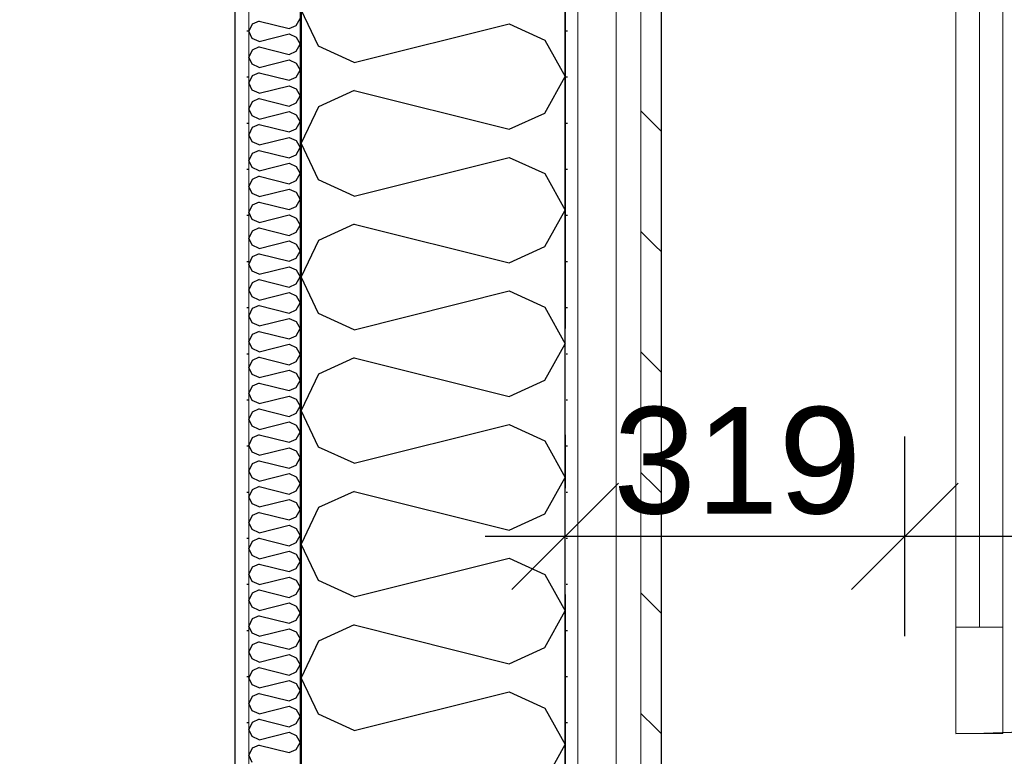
# Model space of a CAD drawing. Header units: millimetres. Extents: x -5000 to 341424, y -9235 to 550260.
# Tile 74 of 236: x 289374 to 290298, y 348435 to 349127. Entities that reach past the tile are written whole.
import ezdxf
from ezdxf.enums import TextEntityAlignment as Align

# ---------------------------------------------------------------- set-up
doc = ezdxf.new("R2010")
doc.units = ezdxf.units.MM
doc.header["$LTSCALE"] = 0.5
doc.header["$MEASUREMENT"] = 0
for name, pattern in [('Akselinje', [1500, 1000, -200, 100, -200]), ('Over snittplan', [260, 150, -50, 10, -50]), ('PLINE', [0])]:
    doc.linetypes.add(name, pattern=pattern)
for name, color, linetype in [('232- Ikke-bærende yttervegger (Skravur)(Nye konstruksjoner)', 7, 'Continuous'), ('232- Ikke-bærende yttervegger(Nye konstruksjoner)', 7, 'Continuous'), ('244- Vinduer_ dører_ foldevegger(Nye konstruksjoner)', 7, 'Continuous'), ('255- Gulvoverflate(Nye konstruksjoner)', 7, 'Continuous'), ('82-- Modullinjer(Nye konstruksjoner)', 7, 'Continuous'), ('842-M___1_50 Målsetting bygning', 7, 'Continuous'), ('862- M___Nettoareal(Nye konstruksjoner)', 7, 'Continuous'), ('862- M___Nettoareal(Polylinje)(Nye konstruksjoner)', 7, 'Continuous'), ('862- M___Nettoareal(Tekst)(Nye konstruksjoner)', 7, 'Continuous')]:
    doc.layers.add(name, color=color, linetype=linetype)
for name, color, linetype, lineweight in [('234- Vinduer_ dører_ porter(Nye konstruksjoner)', 7, 'Continuous', 0), ('235- Utvendig kledning og overflate(Nye konstruksjoner)', 7, 'Continuous', 0), ('236- Innvendig kledning og overflate(Nye konstruksjoner)', 7, 'Continuous', 0)]:
    doc.layers.add(name, color=color, linetype=linetype, lineweight=lineweight)
doc.styles.add('GENERATED_STYLE_1', font='txt')
doc.styles.add('GENERATED_STYLE_3', font='arial.ttf')
doc.styles.add('GENERATED_STYLE_5', font='arial.ttf')
doc.dimstyles.new('GENERATED_STYLE__2', dxfattribs={"dimtxt": 100, "dimasz": 95, "dimexe": 0.18, "dimexo": 0.0625, "dimgap": 0, "dimtad": 1, "dimtih": 1, "dimtoh": 1, "dimdec": 0, "dimzin": 0, "dimdsep": 46, "dimtxsty": 'GENERATED_STYLE_3', "dimblk": 'ARROWHEAD_6', "dimblk1": 'ARROWHEAD_6', "dimblk2": 'ARROWHEAD_6', "dimcen": 0.09, "dimse1": 1, "dimse2": 1, "dimclrd": 256, "dimclre": 256, "dimclrt": 256, "dimadec": 1, "dimazin": 0, "dimtfac": 1, "dimtdec": 4, "dimtmove": 0, "dimatfit": 3, "dimfxl": 1, "dimtolj": 1, "dimtzin": 0, "dimarcsym": 0})
pattern_1 = [(0, (0, 0), (0, 43.30127), [0, -25]), (0, (12.5, 21.65), (0, 43.30127), [0, -25])]

# ---------------------------------------------------------------- blocks, each defined once
blk = doc.blocks.new('LEILIGHET 3__2', base_point=(292118.57, 348580.68))
at = {"layer": '862- M___Nettoareal(Polylinje)(Nye konstruksjoner)', "linetype": 'PLINE', "flags": 128}
blk.add_lwpolyline([(294391.01, 356380.68), (286261.01, 356380.68), (286261.01, 348080.68), (289576.01, 348080.68), (289576.01, 349780.68), (294391.01, 349780.68)], close=True, dxfattribs=at)
at = {"layer": '862- M___Nettoareal(Tekst)(Nye konstruksjoner)', "style": 'GENERATED_STYLE_1'}
for tag, p in [('DUMMY_861', (288325.62, 358508.01)), ('ROOM_NAME', (287588.44, 358458.19)), ('DUMMY_862', (287588.44, 358319.77))]:
    blk.add_attdef(tag, text='', height=100, dxfattribs=at).set_placement(p, align=Align.TOP_LEFT)
blk = doc.blocks.new('UTEPLASS__28', base_point=(292126.75, 347380.68))
at = {"layer": '862- M___Nettoareal(Polylinje)(Nye konstruksjoner)', "linetype": 'PLINE', "flags": 128}
blk.add_lwpolyline([(294153.01, 349380.68), (289976.01, 349380.68), (289976.01, 346530.68), (294153.01, 346530.68)], close=True, dxfattribs=at)
at = {"layer": '862- M___Nettoareal(Tekst)(Nye konstruksjoner)', "style": 'GENERATED_STYLE_1'}
for tag, p in [('DUMMY_861', (292441.58, 347568.91)), ('ROOM_NAME', (291811.93, 347519.1)), ('DUMMY_862', (291811.93, 347380.68))]:
    blk.add_attdef(tag, text='', height=100, dxfattribs=at).set_placement(p, align=Align.TOP_LEFT)
blk = doc.blocks.new('*X146')
at = {"layer": '232- Ikke-bærende yttervegger (Skravur)(Nye konstruksjoner)', "linetype": 'PLINE'}
for p, q in [((289633.31, 349121.64), (289637.01, 349128.28)), ((289592.14, 349122.77), (289589.01, 349116.14)), ((289598.65, 349125.73), (289592.14, 349122.77)), ((289598.65, 349125.73), (289626.8, 349118.69)), ((289626.8, 349118.69), (289633.31, 349121.64)), ((289592.14, 349109.5), (289589.01, 349116.14)), ((289598.65, 349106.55), (289592.14, 349109.5)), ((289598.65, 349106.55), (289626.8, 349113.58)), ((289626.8, 349113.58), (289633.31, 349110.63)), ((289633.31, 349110.63), (289637.01, 349103.99)), ((289592.14, 349098.48), (289589.01, 349091.85)), ((289598.65, 349101.44), (289592.14, 349098.48)), ((289598.65, 349101.44), (289626.8, 349094.4)), ((289633.31, 349097.36), (289637.01, 349103.99)), ((289592.14, 349085.22), (289589.01, 349091.85)), ((289598.65, 349082.26), (289626.8, 349089.3)), ((289626.8, 349094.4), (289633.31, 349097.36)), ((289626.8, 349089.3), (289633.31, 349086.34)), ((289598.65, 349082.26), (289592.14, 349085.22)), ((289633.31, 349086.34), (289637.01, 349079.71)), ((289633.31, 349073.08), (289637.01, 349079.71)), ((289592.14, 349074.2), (289589.01, 349067.57)), ((289598.65, 349077.16), (289592.14, 349074.2)), ((289598.65, 349077.16), (289626.8, 349070.12)), ((289626.8, 349070.12), (289633.31, 349073.08)), ((289592.14, 349060.94), (289589.01, 349067.57)), ((289598.65, 349057.98), (289626.8, 349065.02)), ((289626.8, 349065.02), (289633.31, 349062.06)), ((289633.31, 349062.06), (289637.01, 349055.43)), ((289598.65, 349057.98), (289592.14, 349060.94)), ((289598.65, 349052.88), (289592.14, 349049.92)), ((289598.65, 349052.88), (289626.8, 349045.84)), ((289633.31, 349048.8), (289637.01, 349055.43)), ((289592.14, 349049.92), (289589.01, 349043.29)), ((289592.14, 349036.66), (289589.01, 349043.29)), ((289626.8, 349045.84), (289633.31, 349048.8)), ((289598.65, 349033.7), (289592.14, 349036.66)), ((289598.65, 349033.7), (289626.8, 349040.74)), ((289626.8, 349040.74), (289633.31, 349037.78)), ((289633.31, 349037.78), (289637.01, 349031.15)), ((289592.14, 349025.64), (289589.01, 349019.01)), ((289598.65, 349028.6), (289592.14, 349025.64)), ((289598.65, 349028.6), (289626.8, 349021.56)), ((289626.8, 349021.56), (289633.31, 349024.52)), ((289633.31, 349024.52), (289637.01, 349031.15)), ((289592.14, 349012.38), (289589.01, 349019.01)), ((289598.65, 349009.42), (289626.8, 349016.46)), ((289626.8, 349016.46), (289633.31, 349013.5)), ((289598.65, 349009.42), (289592.14, 349012.38)), ((289633.31, 349013.5), (289637.01, 349006.87)), ((289633.31, 349000.24), (289637.01, 349006.87)), ((289592.14, 349001.36), (289589.01, 348994.73)), ((289598.65, 349004.32), (289592.14, 349001.36)), ((289598.65, 349004.32), (289626.8, 348997.28)), ((289626.8, 348997.28), (289633.31, 349000.24)), ((289592.14, 348988.1), (289589.01, 348994.73)), ((289598.65, 348985.14), (289592.14, 348988.1)), ((289598.65, 348985.14), (289626.8, 348992.18)), ((289626.8, 348992.18), (289633.31, 348989.22)), ((289633.31, 348989.22), (289637.01, 348982.59)), ((289598.65, 348980.04), (289592.14, 348977.08)), ((289598.65, 348980.04), (289626.8, 348973)), ((289633.31, 348975.96), (289637.01, 348982.59)), ((289592.14, 348977.08), (289589.01, 348970.45)), ((289592.14, 348963.82), (289589.01, 348970.45)), ((289626.8, 348973), (289633.31, 348975.96)), ((289598.65, 348960.86), (289592.14, 348963.82)), ((289598.65, 348960.86), (289626.8, 348967.9)), ((289626.8, 348967.9), (289633.31, 348964.94)), ((289633.31, 348964.94), (289637.01, 348958.31)), ((289592.14, 348952.8), (289589.01, 348946.17)), ((289598.65, 348955.76), (289592.14, 348952.8)), ((289598.65, 348955.76), (289626.8, 348948.72)), ((289626.8, 348948.72), (289633.31, 348951.68)), ((289633.31, 348951.68), (289637.01, 348958.31)), ((289592.14, 348939.54), (289589.01, 348946.17)), ((289598.65, 348936.58), (289626.8, 348943.62)), ((289626.8, 348943.62), (289633.31, 348940.66)), ((289598.65, 348936.58), (289592.14, 348939.54)), ((289633.31, 348940.66), (289637.01, 348934.03)), ((289633.31, 348927.39), (289637.01, 348934.03)), ((289592.14, 348928.52), (289589.01, 348921.88)), ((289598.65, 348931.47), (289592.14, 348928.52)), ((289598.65, 348931.47), (289626.8, 348924.44)), ((289626.8, 348924.44), (289633.31, 348927.39)), ((289592.14, 348915.25), (289589.01, 348921.88)), ((289598.65, 348912.3), (289592.14, 348915.25)), ((289598.65, 348912.3), (289626.8, 348919.33)), ((289626.8, 348919.33), (289633.31, 348916.38)), ((289633.31, 348916.38), (289637.01, 348909.74)), ((289592.14, 348904.23), (289589.01, 348897.6)), ((289598.65, 348907.19), (289592.14, 348904.23)), ((289598.65, 348907.19), (289626.8, 348900.15)), ((289633.31, 348903.11), (289637.01, 348909.74)), ((289592.14, 348890.97), (289589.01, 348897.6)), ((289598.65, 348888.01), (289626.8, 348895.05)), ((289626.8, 348900.15), (289633.31, 348903.11)), ((289626.8, 348895.05), (289633.31, 348892.09)), ((289598.65, 348888.01), (289592.14, 348890.97)), ((289633.31, 348892.09), (289637.01, 348885.46)), ((289633.31, 348878.83), (289637.01, 348885.46)), ((289592.14, 348879.95), (289589.01, 348873.32)), ((289598.65, 348882.91), (289592.14, 348879.95)), ((289598.65, 348882.91), (289626.8, 348875.87)), ((289626.8, 348875.87), (289633.31, 348878.83)), ((289592.14, 348866.69), (289589.01, 348873.32)), ((289598.65, 348863.73), (289626.8, 348870.77)), ((289626.8, 348870.77), (289633.31, 348867.81)), ((289633.31, 348867.81), (289637.01, 348861.18)), ((289598.65, 348863.73), (289592.14, 348866.69)), ((289598.65, 348858.63), (289592.14, 348855.67)), ((289598.65, 348858.63), (289626.8, 348851.59)), ((289633.31, 348854.55), (289637.01, 348861.18)), ((289592.14, 348855.67), (289589.01, 348849.04)), ((289592.14, 348842.41), (289589.01, 348849.04)), ((289626.8, 348851.59), (289633.31, 348854.55)), ((289598.65, 348839.45), (289592.14, 348842.41)), ((289598.65, 348839.45), (289626.8, 348846.49)), ((289626.8, 348846.49), (289633.31, 348843.53)), ((289633.31, 348843.53), (289637.01, 348836.9)), ((289592.14, 348831.39), (289589.01, 348824.76)), ((289598.65, 348834.35), (289592.14, 348831.39)), ((289598.65, 348834.35), (289626.8, 348827.31)), ((289626.8, 348827.31), (289633.31, 348830.27)), ((289633.31, 348830.27), (289637.01, 348836.9)), ((289592.14, 348818.13), (289589.01, 348824.76)), ((289598.65, 348815.17), (289626.8, 348822.21)), ((289626.8, 348822.21), (289633.31, 348819.25)), ((289598.65, 348815.17), (289592.14, 348818.13)), ((289633.31, 348819.25), (289637.01, 348812.62)), ((289633.31, 348805.99), (289637.01, 348812.62)), ((289592.14, 348807.11), (289589.01, 348800.48)), ((289598.65, 348810.07), (289592.14, 348807.11)), ((289598.65, 348810.07), (289626.8, 348803.03)), ((289626.8, 348803.03), (289633.31, 348805.99)), ((289592.14, 348793.85), (289589.01, 348800.48)), ((289598.65, 348790.89), (289592.14, 348793.85)), ((289598.65, 348790.89), (289626.8, 348797.93)), ((289626.8, 348797.93), (289633.31, 348794.97)), ((289633.31, 348794.97), (289637.01, 348788.34)), ((289598.65, 348785.79), (289592.14, 348782.83)), ((289598.65, 348785.79), (289626.8, 348778.75)), ((289633.31, 348781.71), (289637.01, 348788.34)), ((289592.14, 348782.83), (289589.01, 348776.2)), ((289592.14, 348769.57), (289589.01, 348776.2)), ((289626.8, 348778.75), (289633.31, 348781.71)), ((289598.65, 348766.61), (289592.14, 348769.57)), ((289598.65, 348766.61), (289626.8, 348773.65)), ((289626.8, 348773.65), (289633.31, 348770.69)), ((289633.31, 348770.69), (289637.01, 348764.06)), ((289592.14, 348758.55), (289589.01, 348751.92)), ((289598.65, 348761.51), (289592.14, 348758.55)), ((289598.65, 348761.51), (289626.8, 348754.47)), ((289626.8, 348754.47), (289633.31, 348757.43)), ((289633.31, 348757.43), (289637.01, 348764.06)), ((289592.14, 348745.29), (289589.01, 348751.92)), ((289598.65, 348742.33), (289626.8, 348749.37)), ((289626.8, 348749.37), (289633.31, 348746.41)), ((289598.65, 348742.33), (289592.14, 348745.29)), ((289633.31, 348746.41), (289637.01, 348739.78)), ((289633.31, 348733.14), (289637.01, 348739.78)), ((289592.14, 348734.27), (289589.01, 348727.63)), ((289598.65, 348737.22), (289592.14, 348734.27)), ((289598.65, 348737.22), (289626.8, 348730.19)), ((289626.8, 348730.19), (289633.31, 348733.14)), ((289592.14, 348721), (289589.01, 348727.63)), ((289598.65, 348718.04), (289592.14, 348721)), ((289598.65, 348718.04), (289626.8, 348725.08)), ((289626.8, 348725.08), (289633.31, 348722.13)), ((289633.31, 348722.13), (289637.01, 348715.49)), ((289592.14, 348709.98), (289589.01, 348703.35)), ((289598.65, 348712.94), (289592.14, 348709.98)), ((289598.65, 348712.94), (289626.8, 348705.9)), ((289633.31, 348708.86), (289637.01, 348715.49)), ((289592.14, 348696.72), (289589.01, 348703.35)), ((289598.65, 348693.76), (289626.8, 348700.8)), ((289626.8, 348705.9), (289633.31, 348708.86)), ((289626.8, 348700.8), (289633.31, 348697.84)), ((289598.65, 348693.76), (289592.14, 348696.72)), ((289633.31, 348697.84), (289637.01, 348691.21)), ((289633.31, 348684.58), (289637.01, 348691.21)), ((289592.14, 348685.7), (289589.01, 348679.07)), ((289598.65, 348688.66), (289592.14, 348685.7)), ((289598.65, 348688.66), (289626.8, 348681.62)), ((289626.8, 348681.62), (289633.31, 348684.58)), ((289592.14, 348672.44), (289589.01, 348679.07)), ((289598.65, 348669.48), (289626.8, 348676.52)), ((289626.8, 348676.52), (289633.31, 348673.56)), ((289633.31, 348673.56), (289637.01, 348666.93)), ((289598.65, 348669.48), (289592.14, 348672.44)), ((289598.65, 348664.38), (289592.14, 348661.42)), ((289598.65, 348664.38), (289626.8, 348657.34)), ((289633.31, 348660.3), (289637.01, 348666.93)), ((289592.14, 348661.42), (289589.01, 348654.79)), ((289592.14, 348648.16), (289589.01, 348654.79)), ((289626.8, 348657.34), (289633.31, 348660.3)), ((289598.65, 348645.2), (289592.14, 348648.16)), ((289598.65, 348645.2), (289626.8, 348652.24)), ((289626.8, 348652.24), (289633.31, 348649.28)), ((289633.31, 348649.28), (289637.01, 348642.65)), ((289592.14, 348637.14), (289589.01, 348630.51)), ((289598.65, 348640.1), (289592.14, 348637.14)), ((289598.65, 348640.1), (289626.8, 348633.06)), ((289626.8, 348633.06), (289633.31, 348636.02)), ((289633.31, 348636.02), (289637.01, 348642.65)), ((289592.14, 348623.88), (289589.01, 348630.51)), ((289598.65, 348620.92), (289626.8, 348627.96)), ((289626.8, 348627.96), (289633.31, 348625)), ((289598.65, 348620.92), (289592.14, 348623.88)), ((289633.31, 348625), (289637.01, 348618.37)), ((289633.31, 348611.74), (289637.01, 348618.37)), ((289592.14, 348612.86), (289589.01, 348606.23)), ((289598.65, 348615.82), (289592.14, 348612.86)), ((289598.65, 348615.82), (289626.8, 348608.78)), ((289626.8, 348608.78), (289633.31, 348611.74)), ((289592.14, 348599.6), (289589.01, 348606.23)), ((289598.65, 348596.64), (289592.14, 348599.6)), ((289598.65, 348596.64), (289626.8, 348603.68)), ((289626.8, 348603.68), (289633.31, 348600.72)), ((289633.31, 348600.72), (289637.01, 348594.09)), ((289598.65, 348591.54), (289592.14, 348588.58)), ((289598.65, 348591.54), (289626.8, 348584.5)), ((289633.31, 348587.46), (289637.01, 348594.09)), ((289592.14, 348588.58), (289589.01, 348581.95)), ((289592.14, 348575.32), (289589.01, 348581.95)), ((289626.8, 348584.5), (289633.31, 348587.46)), ((289598.65, 348572.36), (289592.14, 348575.32)), ((289598.65, 348572.36), (289626.8, 348579.4)), ((289626.8, 348579.4), (289633.31, 348576.44)), ((289633.31, 348576.44), (289637.01, 348569.81)), ((289592.14, 348564.3), (289589.01, 348557.67)), ((289598.65, 348567.26), (289592.14, 348564.3)), ((289598.65, 348567.26), (289626.8, 348560.22)), ((289626.8, 348560.22), (289633.31, 348563.18)), ((289633.31, 348563.18), (289637.01, 348569.81)), ((289592.14, 348551.03), (289589.01, 348557.67)), ((289598.65, 348548.08), (289626.8, 348555.12)), ((289626.8, 348555.12), (289633.31, 348552.16)), ((289598.65, 348548.08), (289592.14, 348551.03)), ((289633.31, 348552.16), (289637.01, 348545.53)), ((289633.31, 348538.89), (289637.01, 348545.53)), ((289592.14, 348540.02), (289589.01, 348533.38)), ((289598.65, 348542.97), (289592.14, 348540.02)), ((289598.65, 348542.97), (289626.8, 348535.94)), ((289626.8, 348535.94), (289633.31, 348538.89)), ((289592.14, 348526.75), (289589.01, 348533.38)), ((289598.65, 348523.79), (289592.14, 348526.75)), ((289598.65, 348523.79), (289626.8, 348530.83)), ((289626.8, 348530.83), (289633.31, 348527.87)), ((289633.31, 348527.87), (289637.01, 348521.24)), ((289592.14, 348515.73), (289589.01, 348509.1)), ((289598.65, 348518.69), (289592.14, 348515.73)), ((289598.65, 348518.69), (289626.8, 348511.65)), ((289633.31, 348514.61), (289637.01, 348521.24)), ((289592.14, 348502.47), (289589.01, 348509.1)), ((289598.65, 348499.51), (289626.8, 348506.55)), ((289626.8, 348511.65), (289633.31, 348514.61)), ((289626.8, 348506.55), (289633.31, 348503.59)), ((289598.65, 348499.51), (289592.14, 348502.47)), ((289633.31, 348503.59), (289637.01, 348496.96)), ((289633.31, 348490.33), (289637.01, 348496.96)), ((289592.14, 348491.45), (289589.01, 348484.82)), ((289598.65, 348494.41), (289592.14, 348491.45)), ((289598.65, 348494.41), (289626.8, 348487.37)), ((289626.8, 348487.37), (289633.31, 348490.33)), ((289592.14, 348478.19), (289589.01, 348484.82)), ((289598.65, 348475.23), (289626.8, 348482.27)), ((289626.8, 348482.27), (289633.31, 348479.31)), ((289633.31, 348479.31), (289637.01, 348472.68)), ((289598.65, 348475.23), (289592.14, 348478.19)), ((289598.65, 348470.13), (289592.14, 348467.17)), ((289598.65, 348470.13), (289626.8, 348463.09)), ((289633.31, 348466.05), (289637.01, 348472.68)), ((289592.14, 348467.17), (289589.01, 348460.54)), ((289592.14, 348453.91), (289589.01, 348460.54)), ((289626.8, 348463.09), (289633.31, 348466.05)), ((289598.65, 348450.95), (289592.14, 348453.91)), ((289598.65, 348450.95), (289626.8, 348457.99)), ((289626.8, 348457.99), (289633.31, 348455.03)), ((289633.31, 348455.03), (289637.01, 348448.4)), ((289592.14, 348442.89), (289589.01, 348436.26)), ((289598.65, 348445.85), (289592.14, 348442.89)), ((289598.65, 348445.85), (289626.8, 348438.81)), ((289626.8, 348438.81), (289633.31, 348441.77)), ((289633.31, 348441.77), (289637.01, 348448.4)), ((289592.14, 348429.63), (289589.01, 348436.26))]:
    blk.add_line(p, q, dxfattribs=at)
blk = doc.blocks.new('*X148')
at = {"layer": '232- Ikke-bærende yttervegger (Skravur)(Nye konstruksjoner)', "linetype": 'PLINE'}
for p, q in [((289654.22, 349102.11), (289638.01, 349136.37)), ((289687.81, 349086.82), (289833.29, 349123.19)), ((289833.29, 349123.19), (289866.89, 349107.9)), ((289866.89, 349107.9), (289886.01, 349073.64)), ((289687.81, 349086.82), (289654.22, 349102.11)), ((289866.89, 349039.38), (289886.01, 349073.64)), ((289687.81, 349060.46), (289654.22, 349045.18)), ((289687.81, 349060.46), (289833.29, 349024.1)), ((289654.22, 349045.18), (289638.01, 349010.92)), ((289833.29, 349024.1), (289866.89, 349039.38)), ((289654.22, 348976.66), (289638.01, 349010.92)), ((289687.81, 348961.37), (289833.29, 348997.74)), ((289833.29, 348997.74), (289866.89, 348982.45)), ((289866.89, 348982.45), (289886.01, 348948.19)), ((289687.81, 348961.37), (289654.22, 348976.66)), ((289866.89, 348913.93), (289886.01, 348948.19)), ((289687.81, 348935.01), (289654.22, 348919.72)), ((289687.81, 348935.01), (289833.29, 348898.64)), ((289654.22, 348919.72), (289638.01, 348885.46)), ((289833.29, 348898.64), (289866.89, 348913.93)), ((289654.22, 348851.2), (289638.01, 348885.46)), ((289687.81, 348835.92), (289833.29, 348872.28)), ((289833.29, 348872.28), (289866.89, 348857)), ((289687.81, 348835.92), (289654.22, 348851.2)), ((289866.89, 348857), (289886.01, 348822.74)), ((289866.89, 348788.48), (289886.01, 348822.74)), ((289687.81, 348809.56), (289654.22, 348794.27)), ((289687.81, 348809.56), (289833.29, 348773.19)), ((289654.22, 348794.27), (289638.01, 348760.01)), ((289833.29, 348773.19), (289866.89, 348788.48)), ((289654.22, 348725.75), (289638.01, 348760.01)), ((289687.81, 348710.46), (289833.29, 348746.83)), ((289833.29, 348746.83), (289866.89, 348731.54)), ((289866.89, 348731.54), (289886.01, 348697.28)), ((289687.81, 348710.46), (289654.22, 348725.75)), ((289866.89, 348663.02), (289886.01, 348697.28)), ((289687.81, 348684.1), (289654.22, 348668.82)), ((289687.81, 348684.1), (289833.29, 348647.74)), ((289654.22, 348668.82), (289638.01, 348634.56)), ((289833.29, 348647.74), (289866.89, 348663.02)), ((289654.22, 348600.3), (289638.01, 348634.56)), ((289687.81, 348585.01), (289833.29, 348621.38)), ((289833.29, 348621.38), (289866.89, 348606.09)), ((289687.81, 348585.01), (289654.22, 348600.3)), ((289866.89, 348606.09), (289886.01, 348571.83)), ((289866.89, 348537.57), (289886.01, 348571.83)), ((289687.81, 348558.65), (289654.22, 348543.36)), ((289687.81, 348558.65), (289833.29, 348522.28)), ((289654.22, 348543.36), (289638.01, 348509.1)), ((289833.29, 348522.28), (289866.89, 348537.57)), ((289654.22, 348474.84), (289638.01, 348509.1)), ((289687.81, 348459.56), (289833.29, 348495.92)), ((289833.29, 348495.92), (289866.89, 348480.64)), ((289866.89, 348480.64), (289886.01, 348446.38)), ((289687.81, 348459.56), (289654.22, 348474.84)), ((289866.89, 348412.12), (289886.01, 348446.38))]:
    blk.add_line(p, q, dxfattribs=at)
blk = doc.blocks.new('Dør[21]')
at = {"layer": '234- Vinduer_ dører_ porter(Nye konstruksjoner)', "linetype": 'PLINE'}
for p, q in [((290275.01, 348556.68), (290275.01, 349370.68)), ((290253.01, 348456.68), (290253.01, 348556.68)), ((290253.01, 348556.68), (290297.01, 348556.68)), ((290297.01, 348556.68), (290297.01, 348456.68)), ((290297.01, 348456.68), (290253.01, 348456.68))]:
    blk.add_line(p, q, dxfattribs=at)
at = {"layer": '234- Vinduer_ dører_ porter(Nye konstruksjoner)', "linetype": 'PLINE', "flags": 128}
for points in [[(290253.01, 348556.68), (290253.01, 349370.68), (290275.01, 349370.68), (290275.01, 348556.68)], [(290275.01, 348556.68), (290275.01, 349370.68), (290297.01, 349370.68), (290297.01, 348556.68)]]:
    blk.add_lwpolyline(points, close=True, dxfattribs=at)
at = {"layer": '244- Vinduer_ dører_ foldevegger(Nye konstruksjoner)', "linetype": 'PLINE'}
blk.add_arc((290253.01, 349470.68), 1014, 270, 0, dxfattribs=at)
blk = doc.blocks.new('Standard grid marker[94]', base_point=(289886.01, 363787.13))
at = {"layer": '82-- Modullinjer(Nye konstruksjoner)', "linetype": 'Akselinje'}
blk.add_line((289886.01, 363587.13), (289886.01, 339987.13), dxfattribs=at)
at = {"layer": '82-- Modullinjer(Nye konstruksjoner)', "style": 'GENERATED_STYLE_5'}
for tag, p in [('AC_MarkerText_1_0', (289886.01, 363963.53)), ('AC_MarkerText_1_1', (289886.01, 339713.53))]:
    blk.add_attdef(tag, text='', height=100, rotation=360, dxfattribs=at).set_placement(p, align=Align.TOP_CENTER)
blk = doc.blocks.new('*D740')
at = {"layer": '842-M___1_50 Målsetting bygning', "linetype": 'PLINE'}
for p, q in [((289526.01, 346657.49), (289526.01, 346844.99)), ((289886.01, 346657.49), (289886.01, 346844.99)), ((289576.01, 346801.24), (289476.01, 346701.24)), ((289836.01, 346701.24), (289936.01, 346801.24)), ((289526.01, 346751.24), (289886.01, 346751.24)), ((289886.01, 346751.24), (289961.01, 346751.24))]:
    blk.add_line(p, q, dxfattribs=at)
at = {"layer": '842-M___1_50 Målsetting bygning', "insert": (289591.6, 346771.24), "char_height": 100, "attachment_point": 7, "style": 'GENERATED_STYLE_3'}
blk.add_mtext('\\A1;{\\pql;\\fArial|b0|i0|c0|p0;\\W1.000000;360}', dxfattribs=at)
blk = doc.blocks.new('ARROWHEAD_6')
at = {"linetype": 'Continuous'}
for p, q in [((-0.5, -0.5), (0.5, 0.5)), ((0, 0), (-1, 0))]:
    blk.add_line(p, q, dxfattribs=at)
blk = doc.blocks.new('*D741')
at = {"layer": '842-M___1_50 Målsetting bygning', "linetype": 'PLINE'}
for p, q in [((289886.01, 348548.16), (289886.01, 348735.66)), ((290205.01, 348548.16), (290205.01, 348735.66)), ((289936.01, 348691.91), (289836.01, 348591.91)), ((290255.01, 348691.91), (290155.01, 348591.91)), ((289811.01, 348641.91), (289886.01, 348641.91)), ((289886.01, 348641.91), (290205.01, 348641.91))]:
    blk.add_line(p, q, dxfattribs=at)
at = {"layer": '842-M___1_50 Målsetting bygning', "insert": (289931.1, 348661.91), "char_height": 100, "attachment_point": 7, "style": 'GENERATED_STYLE_3'}
blk.add_mtext('\\A1;{\\pql;\\fArial|b0|i0|c0|p0;\\W1.000000;319}', dxfattribs=at)
blk = doc.blocks.new('*D742')
at = {"layer": '842-M___1_50 Målsetting bygning', "linetype": 'PLINE'}
for p, q in [((290205.01, 348548.16), (290205.01, 348735.66)), ((291315.01, 348548.16), (291315.01, 348735.66)), ((290255.01, 348691.91), (290155.01, 348591.91)), ((291365.01, 348691.91), (291265.01, 348591.91)), ((290205.01, 348641.91), (291315.01, 348641.91))]:
    blk.add_line(p, q, dxfattribs=at)
at = {"layer": '842-M___1_50 Målsetting bygning', "char_height": 100, "attachment_point": 7, "style": 'GENERATED_STYLE_3'}
for s, insert in [('\\A1;{\\pql;\\fArial|b0|i0|c0|p0;\\W1.000000;1\xa0110}', (290593.5, 348661.91)), ('\\A1;{\\pql;\\fArial|b0|i0|c0|p0;\\W1.000000;2\xa0710}', (290588.41, 348521.91))]:
    blk.add_mtext(s, dxfattribs=dict(at, insert=insert))
blk = doc.blocks.new('*D869')
at = {"layer": '842-M___1_50 Målsetting bygning', "linetype": 'PLINE'}
for p, q in [((289886.01, 343393.99), (289886.01, 343206.49)), ((294391.01, 343393.99), (294391.01, 343206.49)), ((289836.01, 343250.24), (289936.01, 343350.24)), ((294341.01, 343250.24), (294441.01, 343350.24)), ((294391.01, 343300.24), (289886.01, 343300.24))]:
    blk.add_line(p, q, dxfattribs=at)
at = {"layer": '842-M___1_50 Målsetting bygning', "char_height": 100, "attachment_point": 7, "style": 'GENERATED_STYLE_3'}
for s, insert in [('\\A1;{\\pql;\\fArial|b0|i0|c0|p0;\\W1.000000;4\xa0505}', (291966.91, 343320.24)), ('\\A1;{\\pql;\\fArial|b0|i0|c0|p0;\\W1.000000;220}', (294386.6, 343320.24))]:
    blk.add_mtext(s, dxfattribs=dict(at, insert=insert))
blk = doc.blocks.new('*D870')
at = {"layer": '842-M___1_50 Målsetting bygning', "linetype": 'PLINE'}
for p, q in [((289638.01, 343393.99), (289638.01, 343206.49)), ((289886.01, 343393.99), (289886.01, 343206.49)), ((289588.01, 343250.24), (289688.01, 343350.24)), ((289836.01, 343250.24), (289936.01, 343350.24)), ((289886.01, 343300.24), (289638.01, 343300.24))]:
    blk.add_line(p, q, dxfattribs=at)
at = {"layer": '842-M___1_50 Målsetting bygning', "insert": (289647.6, 343320.24), "char_height": 100, "attachment_point": 7, "style": 'GENERATED_STYLE_3'}
blk.add_mtext('\\A1;{\\pql;\\fArial|b0|i0|c0|p0;\\W1.000000;248}', dxfattribs=at)
blk = doc.blocks.new('*D871')
at = {"layer": '842-M___1_50 Målsetting bygning', "linetype": 'PLINE'}
for p, q in [((286261.01, 343393.99), (286261.01, 343206.49)), ((289638.01, 343393.99), (289638.01, 343206.49)), ((286211.01, 343250.24), (286311.01, 343350.24)), ((289588.01, 343250.24), (289688.01, 343350.24)), ((289638.01, 343300.24), (286261.01, 343300.24))]:
    blk.add_line(p, q, dxfattribs=at)
at = {"layer": '842-M___1_50 Målsetting bygning', "insert": (287777.91, 343320.24), "char_height": 100, "attachment_point": 7, "style": 'GENERATED_STYLE_3'}
blk.add_mtext('\\A1;{\\pql;\\fArial|b0|i0|c0|p0;\\W1.000000;3\xa0377}', dxfattribs=at)
blk = doc.blocks.new('SOV__40', base_point=(287827.11, 350061.01))
at = {"layer": '862- M___Nettoareal(Polylinje)(Nye konstruksjoner)', "linetype": 'PLINE', "flags": 128}
blk.add_lwpolyline([(289576.01, 351152.65), (286261.01, 351152.65), (286261, 348080.68), (289576.01, 348080.68)], close=True, dxfattribs=at)
at = {"layer": '862- M___Nettoareal(Tekst)(Nye konstruksjoner)', "style": 'GENERATED_STYLE_1'}
for tag, p in [('DUMMY_861', (288051.24, 350249.24)), ('ROOM_NAME', (287602.98, 350199.43)), ('DUMMY_862', (287602.98, 350061.01))]:
    blk.add_attdef(tag, text='', height=100, dxfattribs=at).set_placement(p, align=Align.TOP_LEFT)

msp = doc.modelspace()

# ---------------------------------------------------------------- hatches: boundary and pattern name
at = {"layer": '232- Ikke-bærende yttervegger (Skravur)(Nye konstruksjoner)', "linetype": 'Continuous'}
h = msp.add_hatch(dxfattribs=at)
h.set_pattern_fill('Prikker_tett', color=256, style=0, pattern_type=2)
h.set_pattern_definition(pattern_1)
h.paths.add_polyline_path([(289576.01, 349767.68), (289576.01, 348080.68), (289589.01, 348080.68), (289589.01, 349767.68)])
msp.add_hatch(color=256, dxfattribs=at).paths.add_polyline_path([(289637.01, 349718.68), (289637.01, 348019.68), (289638.01, 348019.68), (289638.01, 349718.68)])
h = msp.add_hatch(dxfattribs=at)
h.set_pattern_fill('Prikker_tett', color=256, style=0, pattern_type=2)
h.set_pattern_definition(pattern_1)
h.paths.add_polyline_path([(289898.01, 349458.68), (289886.01, 349458.68), (289886.01, 347770.68), (289898.01, 347770.68)])
h = msp.add_hatch(dxfattribs=at)
h.set_pattern_fill('Skrålinjer_2', color=256, style=0, pattern_type=2)
h.set_pattern_definition([(135, (0, 0), (56.568542, 56.568542), [80, 0])])
h.paths.add_polyline_path([(289957.01, 349380.68), (289957.01, 347699.68), (289976.01, 347699.68), (289976.01, 349380.68)])

# ---------------------------------------------------------------- linework, layer by layer
at = {"layer": '232- Ikke-bærende yttervegger(Nye konstruksjoner)', "linetype": 'PLINE'}
for p, q in [((289637.01, 349718.68), (289637.01, 348067.68)), ((289638.01, 349470.68), (289638.01, 348019.68)), ((289886.01, 348018.68), (289886.01, 349470.68))]:
    msp.add_line(p, q, dxfattribs=at)
at = {"layer": '235- Utvendig kledning og overflate(Nye konstruksjoner)', "linetype": 'PLINE'}
for p, q in [((289898.01, 347770.68), (289898.01, 349458.68)), ((289934.01, 347758.68), (289934.01, 349422.68)), ((289957.01, 347722.68), (289957.01, 349399.68))]:
    msp.add_line(p, q, dxfattribs=at)
at = {"layer": '235- Utvendig kledning og overflate(Nye konstruksjoner)', "linetype": 'PLINE', "flags": 128}
msp.add_lwpolyline([(289976.01, 347699.68), (289976.01, 349380.68)], dxfattribs=at)
at = {"layer": '236- Innvendig kledning og overflate(Nye konstruksjoner)', "linetype": 'PLINE'}
msp.add_line((289589.01, 349719.68), (289589.01, 348080.68), dxfattribs=at)
at = {"layer": '236- Innvendig kledning og overflate(Nye konstruksjoner)', "linetype": 'PLINE', "flags": 128}
msp.add_lwpolyline([(289576.01, 349780.68), (289576.01, 348080.68)], dxfattribs=at)
at = {"layer": '255- Gulvoverflate(Nye konstruksjoner)', "linetype": 'PLINE', "flags": 128}
for points in [[(277601.01, 349570.68), (277601.01, 347770.68), (281536.01, 347770.68), (281536.01, 349470.68), (285893.01, 349470.68), (285893.01, 347770.68), (289886.01, 347770.68), (289886.01, 349470.68), (294243.01, 349470.68), (294243.01, 347770.68), (298236.01, 347770.68), (298236.01, 349470.68), (303051.01, 349470.68), (303051.01, 356690.65), (277601.01, 356690.65), (277601.01, 354890.65)], [(294153.01, 349380.68), (289976.01, 349380.68), (289976.01, 347680.68), (288191.01, 347680.68), (288191.01, 345030.68), (294153.01, 345030.68)]]:
    msp.add_lwpolyline(points, close=True, dxfattribs=at)
at = {"layer": '255- Gulvoverflate(Nye konstruksjoner)', "linetype": 'Over snittplan', "flags": 128}
msp.add_lwpolyline([(294153.01, 349380.68), (289976.01, 349380.68), (289976.01, 346530.68), (294153.01, 346530.68)], close=True, dxfattribs=at)

# ---------------------------------------------------------------- block references
at = {"layer": '232- Ikke-bærende yttervegger(Nye konstruksjoner)'}
for name in ['*X146', '*X148']:
    msp.add_blockref(name, (0, 0), dxfattribs=at)
at = {"layer": '244- Vinduer_ dører_ foldevegger(Nye konstruksjoner)', "linetype": 'PLINE'}
msp.add_blockref('Dør[21]', (0, 0), dxfattribs=at)
at = {"layer": '82-- Modullinjer(Nye konstruksjoner)', "linetype": 'PLINE'}
msp.add_blockref('Standard grid marker[94]', (289886.01, 363787.13), dxfattribs=at)
at = {"layer": '862- M___Nettoareal(Nye konstruksjoner)', "linetype": 'Continuous'}
for name, p in [('LEILIGHET 3__2', (292118.57, 348580.68)), ('SOV__40', (287827.11, 350061.01)), ('UTEPLASS__28', (292126.75, 347380.68))]:
    msp.add_blockref(name, p, dxfattribs=at)

# ---------------------------------------------------------------- dimensions: what is measured, and where the dimension line sits
at = {"layer": '842-M___1_50 Målsetting bygning', "linetype": 'Continuous'}
for base, p1, p2, picture, middle in [((286261.01, 343300.24), (289638.01, 348868.68), (286261.01, 352125.66), '*D871', (287949.45, 343370.24)), ((289886.01, 343300.24), (294391.01, 352125.66), (289886.01, 348620.68), '*D869', (292138.45, 343370.24)), ((289638.01, 343300.24), (289886.01, 348620.68), (289638.01, 348868.68), '*D870', (289761.75, 343370.24))]:
    dim = msp.add_linear_dim(base=base, p1=p1, p2=p2, angle=180, dimstyle='GENERATED_STYLE__2', dxfattribs=at)
    dim.commit()
    dim.dimension.update_dxf_attribs({"geometry": picture, "text_midpoint": middle, "dimtype": 160})
for base, p1, p2, picture, middle in [((290205.01, 348641.91), (289886.01, 348620.68), (290205.01, 349380.68), '*D741', (290045.25, 348711.91)), ((291315.01, 348641.91), (290205.01, 349380.68), (291315.01, 349380.68), '*D742', (290765.04, 348711.91)), ((289886.01, 346751.24), (289526.01, 347680.68), (289886.01, 348620.68), '*D740', (289705.75, 346821.24))]:
    dim = msp.add_linear_dim(base=base, p1=p1, p2=p2, dimstyle='GENERATED_STYLE__2', dxfattribs=at)
    dim.commit()
    dim.dimension.update_dxf_attribs({"geometry": picture, "text_midpoint": middle, "dimtype": 160})

doc.saveas('drawing.dxf')
